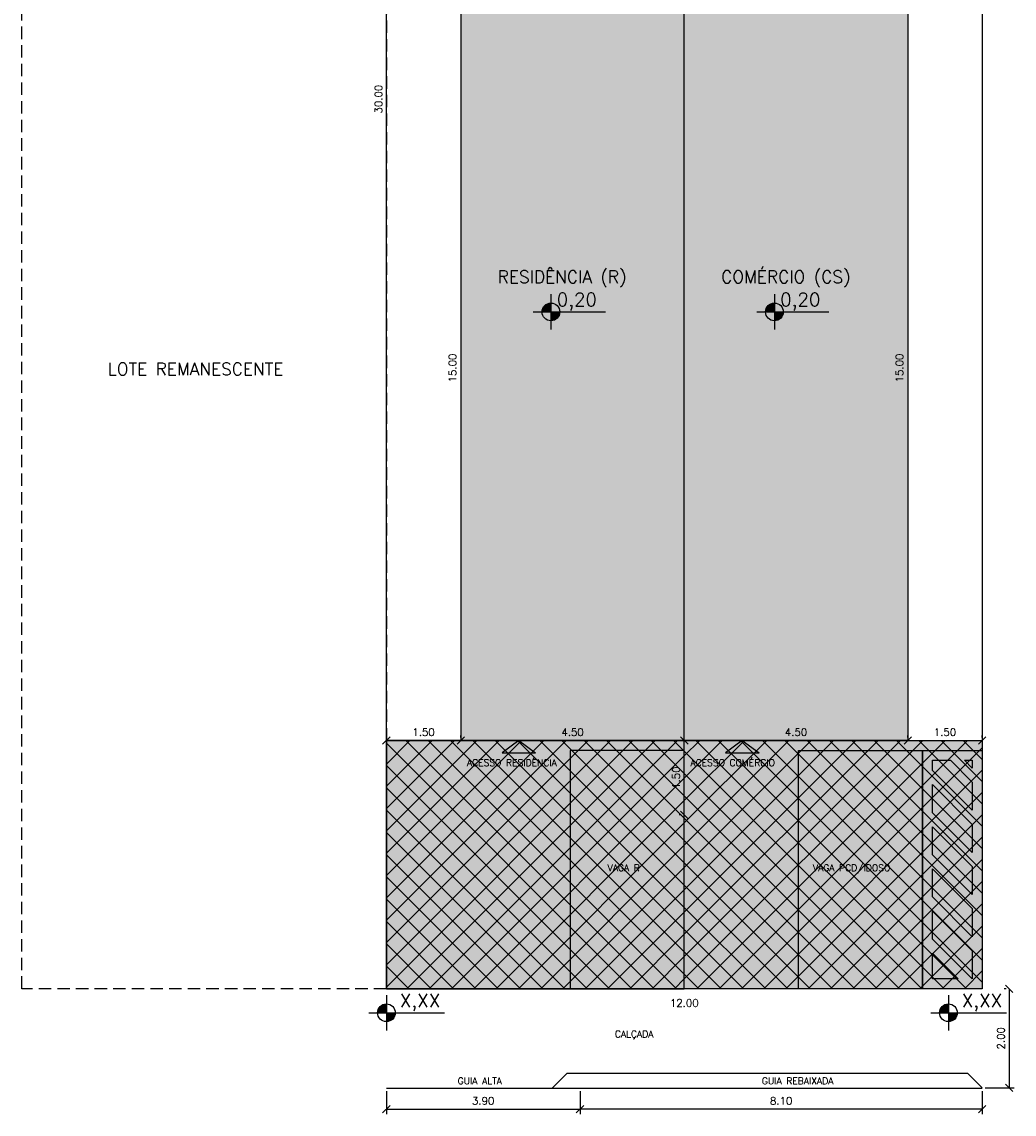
# Model space of a CAD drawing. Header units: millimetres. Extents: x -111 to 66, y -121 to 191.
# Tile 41 of 43: x -32 to -12, y 143 to 165. Entities that reach past the tile are written whole.
import ezdxf

# ---------------------------------------------------------------- set-up
doc = ezdxf.new("R2010")
doc.units = ezdxf.units.MM
doc.linetypes.add('DASHED2', pattern=[0.375, 0.25, -0.125])
for name, color, linetype in [('1', 1, 'Continuous'), ('Cotas', 1, 'Continuous'), ('Hachura', 151, 'Continuous'), ('HATCH', 2, 'Continuous'), ('Parede cortada', 5, 'Continuous'), ('Terreno', 6, 'Continuous'), ('Texto', 1, 'Continuous'), ('Vagas', 2, 'Continuous')]:
    doc.layers.add(name, color=color, linetype=linetype)
doc.styles.add('ROMANS', font='romans')
doc.dimstyles.new('INTERNA', dxfattribs={"dimtxt": 0.15, "dimasz": 0.15, "dimexe": 0.1, "dimexo": 0.06, "dimgap": 0.09, "dimtad": 1, "dimzin": 0, "dimdsep": 46, "dimtxsty": 'ROMANS', "dimblk1": 'OBLIQUE', "dimblk2": 'OBLIQUE', "dimsah": 1, "dimcen": 0.09, "dimse1": 1, "dimsd1": 1, "dimclrd": 256, "dimclre": 256, "dimadec": 0, "dimazin": 0, "dimtfac": 0.666667, "dimtofl": 0, "dimtmove": 2, "dimatfit": 3, "dimldrblk": 'OBLIQUE', "dimfxl": 1, "dimtolj": 1, "dimtzin": 0, "dimarcsym": 0})
pattern_1 = [(45, (-211.66154, 38.91484), (-0.2245064, 0.2245064), []), (135, (-211.66154, 38.91484), (-0.2245064, -0.2245064), [])]

# ---------------------------------------------------------------- blocks, each defined once
blk = doc.blocks.new('ELTARGET')
for p, q in [((0, 0.119), (0, -0.119)), ((-0.119, 0), (0.119, 0))]:
    blk.add_line(p, q)
at = {"const_width": 0.0198}
for points in [[(0, 0.0496, 0.414214), (-0.0496, 0, 0.414214)], [(0, -0.0496, 0.414214), (0.0496, 0, 0.414214)]]:
    blk.add_lwpolyline(points, format="xyb", dxfattribs=at)
blk.add_circle((0, 0), 0.0595)
for points in [[(-0.0398, 0), (0, 0), (-0.0397, 0.005), (-0.0001, 0.0395)], [(-0.0395, 0.005), (-0.0002, 0.0393), (-0.0395, 0.0083), (-0.0052, 0.0399)], [(-0.0395, 0.0083), (-0.0052, 0.0399), (-0.0375, 0.0141), (-0.0101, 0.0388)], [(-0.0375, 0.0141), (-0.0101, 0.0388), (-0.0335, 0.0217), (-0.0177, 0.0359)], [(-0.0335, 0.0217), (-0.0177, 0.0359), (-0.0272, 0.0297), (-0.0196, 0.035)], [(0.0398, 0), (0, 0), (0.0397, -0.005), (0.0001, -0.0395)], [(0.0395, -0.005), (0.0002, -0.0393), (0.0395, -0.0083), (0.0052, -0.0399)], [(0.0395, -0.0083), (0.0052, -0.0399), (0.0375, -0.0141), (0.0101, -0.0388)], [(0.0375, -0.0141), (0.0101, -0.0388), (0.0335, -0.0217), (0.0177, -0.0359)], [(0.0335, -0.0217), (0.0177, -0.0359), (0.0272, -0.0297), (0.0196, -0.035)]]:
    blk.add_solid(points)
blk = doc.blocks.new('*D47')
at = {"layer": 'Defpoints', "color": 0}
for p in [(-24.633, 145.031), (-12.633, 145.031), (-12.633, 144.633)]:
    blk.add_point(p, dxfattribs=at)
at = {"layer": 'Cotas', "color": 0, "insert": (-18.633, 144.799), "char_height": 0.15, "attachment_point": 5, "style": 'ROMANS'}
blk.add_mtext('\\A1;12.00', dxfattribs=at)
blk = doc.blocks.new('_OBLIQUE')
at = {"color": 0, "linetype": 'ByBlock'}
blk.add_line((-0.5, -0.5), (0.5, 0.5), dxfattribs=at)
blk = doc.blocks.new('*D48')
at = {"layer": 'Defpoints', "color": 0}
for p in [(-25.212, 175.501), (-24.816, 175.501), (-25.212, 145.501)]:
    blk.add_point(p, dxfattribs=at)
at = {"layer": 'Cotas', "color": 0, "insert": (-24.792, 163.001), "char_height": 0.15, "attachment_point": 5, "rotation": 90, "style": 'ROMANS'}
blk.add_mtext('\\A1;30.00', dxfattribs=at)
blk = doc.blocks.new('*D49')
at = {"layer": 'Cotas', "lineweight": -2}
for p, q in [((-24.633, 143.026), (-24.633, 142.561)), ((-20.733, 143.026), (-20.733, 142.561)), ((-24.633, 142.661), (-20.733, 142.661))]:
    blk.add_line(p, q, dxfattribs=at)
at = {"layer": 'Defpoints', "color": 0}
for p in [(-24.633, 143.086), (-20.733, 143.086), (-20.733, 142.661)]:
    blk.add_point(p, dxfattribs=at)
at = {"layer": 'Cotas', "lineweight": -2, "xscale": 0.15, "yscale": 0.15, "zscale": 0.15, "rotation": 180}
blk.add_blockref('_OBLIQUE', (-24.633, 142.661), dxfattribs=at)
at = {"layer": 'Cotas', "lineweight": -2, "xscale": 0.15, "yscale": 0.15, "zscale": 0.15}
blk.add_blockref('_OBLIQUE', (-20.733, 142.661), dxfattribs=at)
at = {"layer": 'Cotas', "color": 1, "insert": (-22.683, 142.827), "char_height": 0.15, "attachment_point": 5, "style": 'ROMANS'}
blk.add_mtext('\\A1;3.90', dxfattribs=at)
blk = doc.blocks.new('*D50')
at = {"layer": 'Cotas', "lineweight": -2}
for p, q in [((-12.15, 145.086), (-12.19, 145.086)), ((-12.09, 145.086), (-12.09, 143.09)), ((-12.575, 143.09), (-11.99, 143.09))]:
    blk.add_line(p, q, dxfattribs=at)
at = {"layer": 'Defpoints', "color": 0}
for p in [(-12.09, 145.086), (-12.635, 143.09), (-12.09, 143.09)]:
    blk.add_point(p, dxfattribs=at)
at = {"layer": 'Cotas', "lineweight": -2, "xscale": 0.15, "yscale": 0.15, "zscale": 0.15}
for p, rotation in [((-12.09, 145.086), 90), ((-12.09, 143.09), 270)]:
    blk.add_blockref('_OBLIQUE', p, dxfattribs=dict(at, rotation=rotation))
at = {"layer": 'Cotas', "color": 1, "insert": (-12.256, 144.088), "char_height": 0.15, "attachment_point": 5, "rotation": 90, "style": 'ROMANS'}
blk.add_mtext('\\A1;2.00', dxfattribs=at)
blk = doc.blocks.new('*D51')
at = {"layer": 'Cotas', "lineweight": -2}
for p, q in [((-20.733, 143.026), (-20.733, 142.561)), ((-12.633, 143.026), (-12.633, 142.561)), ((-12.633, 142.661), (-20.733, 142.661))]:
    blk.add_line(p, q, dxfattribs=at)
at = {"layer": 'Defpoints', "color": 0}
for p in [(-20.733, 143.086), (-12.633, 143.086), (-20.733, 142.661)]:
    blk.add_point(p, dxfattribs=at)
at = {"layer": 'Cotas', "lineweight": -2, "xscale": 0.15, "yscale": 0.15, "zscale": 0.15, "rotation": 180}
blk.add_blockref('_OBLIQUE', (-20.733, 142.661), dxfattribs=at)
at = {"layer": 'Cotas', "lineweight": -2, "xscale": 0.15, "yscale": 0.15, "zscale": 0.15}
blk.add_blockref('_OBLIQUE', (-12.633, 142.661), dxfattribs=at)
at = {"layer": 'Cotas', "color": 1, "insert": (-16.683, 142.827), "char_height": 0.15, "attachment_point": 5, "style": 'ROMANS'}
blk.add_mtext('\\A1;8.10', dxfattribs=at)
blk = doc.blocks.new('ZEBRADO')
at = {"layer": '1', "color": 253}
blk.add_lwpolyline([(662.399, -117.004), (663.599, -117.004), (663.599, -112.204), (662.399, -112.204)], close=True, dxfattribs=at)
for points in [[(662.758, -112.404), (662.599, -112.404), (662.599, -112.563)], [(663.399, -112.611), (663.399, -112.404), (663.04, -112.404)], [(662.599, -112.846), (662.599, -113.411)], [(663.399, -113.46), (663.399, -112.894)], [(662.599, -113.694), (662.599, -114.26)], [(663.399, -114.309), (663.399, -113.743)], [(662.599, -114.543), (662.599, -115.109)], [(663.399, -115.157), (663.399, -114.591)], [(662.599, -115.391), (662.599, -115.957)], [(663.399, -116.006), (663.399, -115.44)], [(662.599, -116.24), (662.599, -116.804)], [(662.883, -116.804), (663.399, -116.804), (663.399, -116.288)]]:
    blk.add_lwpolyline(points, dxfattribs=at)
at = {"layer": 'Cotas', "color": 253}
for p, q in [((662.599, -112.846), (663.04, -112.404)), ((662.599, -112.563), (662.758, -112.404)), ((662.599, -113.411), (663.399, -112.611)), ((662.599, -113.694), (663.399, -112.894)), ((662.599, -114.26), (663.399, -113.46)), ((662.599, -114.543), (663.399, -113.743)), ((662.599, -115.109), (663.399, -114.309)), ((662.599, -115.391), (663.399, -114.591)), ((662.599, -115.957), (663.399, -115.157)), ((662.599, -116.24), (663.399, -115.44)), ((662.601, -116.804), (663.399, -116.006)), ((662.883, -116.804), (663.399, -116.288))]:
    blk.add_line(p, q, dxfattribs=at)
blk = doc.blocks.new('*D52')
at = {"layer": 'Cotas', "lineweight": -2}
for p, q in [((-24.632, 150.146), (-24.632, 150.186)), ((-24.632, 150.086), (-23.133, 150.086)), ((-23.133, 150.146), (-23.133, 150.186))]:
    blk.add_line(p, q, dxfattribs=at)
at = {"layer": 'Defpoints', "color": 0}
for p in [(-24.632, 150.086), (-23.133, 150.086), (-23.133, 150.086)]:
    blk.add_point(p, dxfattribs=at)
at = {"layer": 'Cotas', "lineweight": -2, "xscale": 0.15, "yscale": 0.15, "zscale": 0.15, "rotation": 180}
blk.add_blockref('_OBLIQUE', (-24.632, 150.086), dxfattribs=at)
at = {"layer": 'Cotas', "lineweight": -2, "xscale": 0.15, "yscale": 0.15, "zscale": 0.15}
blk.add_blockref('_OBLIQUE', (-23.133, 150.086), dxfattribs=at)
at = {"layer": 'Cotas', "color": 0, "insert": (-23.883, 150.252), "char_height": 0.15, "attachment_point": 5, "style": 'ROMANS'}
blk.add_mtext('\\A1;1.50', dxfattribs=at)
blk = doc.blocks.new('*D53')
at = {"layer": 'Cotas', "lineweight": -2}
for p, q in [((-14.132, 150.146), (-14.132, 150.186)), ((-14.132, 150.086), (-12.633, 150.086)), ((-12.633, 150.146), (-12.633, 150.186))]:
    blk.add_line(p, q, dxfattribs=at)
at = {"layer": 'Defpoints', "color": 0}
for p in [(-14.132, 150.086), (-12.633, 150.086), (-12.633, 150.086)]:
    blk.add_point(p, dxfattribs=at)
at = {"layer": 'Cotas', "lineweight": -2, "xscale": 0.15, "yscale": 0.15, "zscale": 0.15, "rotation": 180}
blk.add_blockref('_OBLIQUE', (-14.132, 150.086), dxfattribs=at)
at = {"layer": 'Cotas', "lineweight": -2, "xscale": 0.15, "yscale": 0.15, "zscale": 0.15}
blk.add_blockref('_OBLIQUE', (-12.633, 150.086), dxfattribs=at)
at = {"layer": 'Cotas', "color": 0, "insert": (-13.383, 150.252), "char_height": 0.15, "attachment_point": 5, "style": 'ROMANS'}
blk.add_mtext('\\A1;1.50', dxfattribs=at)
blk = doc.blocks.new('*D58')
at = {"layer": 'Defpoints', "color": 0}
for p in [(-23.133, 150.086), (-18.633, 150.086), (-18.633, 150.086)]:
    blk.add_point(p, dxfattribs=at)
at = {"layer": 'Cotas', "color": 0, "insert": (-20.883, 150.252), "char_height": 0.15, "attachment_point": 5, "style": 'ROMANS'}
blk.add_mtext('\\A1;4.50', dxfattribs=at)
blk = doc.blocks.new('*D59')
at = {"layer": 'Defpoints', "color": 0}
for p in [(-18.633, 150.086), (-14.133, 150.086), (-14.133, 150.086)]:
    blk.add_point(p, dxfattribs=at)
at = {"layer": 'Cotas', "color": 0, "insert": (-16.383, 150.252), "char_height": 0.15, "attachment_point": 5, "style": 'ROMANS'}
blk.add_mtext('\\A1;4.50', dxfattribs=at)
blk = doc.blocks.new('*D63')
at = {"layer": 'Defpoints', "color": 0}
for p in [(-14.133, 165.086), (-14.133, 165.086), (-14.133, 150.086)]:
    blk.add_point(p, dxfattribs=at)
at = {"layer": 'Cotas', "color": 0, "insert": (-14.299, 157.586), "char_height": 0.15, "attachment_point": 5, "rotation": 90, "style": 'ROMANS'}
blk.add_mtext('\\A1;15.00', dxfattribs=at)
blk = doc.blocks.new('*D65')
at = {"layer": 'Defpoints', "color": 0}
for p in [(-18.633, 150.086), (-18.633, 150.086), (-14.133, 150.086)]:
    blk.add_point(p, dxfattribs=at)
at = {"layer": 'Cotas', "color": 0, "insert": (-16.383, 150.252), "char_height": 0.15, "attachment_point": 5, "style": 'ROMANS'}
blk.add_mtext('\\A1;4.50', dxfattribs=at)
blk = doc.blocks.new('*D68')
at = {"layer": 'Cotas', "lineweight": -2}
for p, q in [((-18.693, 150.086), (-18.733, 150.086)), ((-18.633, 148.586), (-18.633, 150.086)), ((-18.693, 148.586), (-18.733, 148.586))]:
    blk.add_line(p, q, dxfattribs=at)
at = {"layer": 'Defpoints', "color": 0}
for p in [(-18.633, 150.086), (-18.633, 150.086), (-18.633, 148.586)]:
    blk.add_point(p, dxfattribs=at)
at = {"layer": 'Cotas', "lineweight": -2, "xscale": 0.15, "yscale": 0.15, "zscale": 0.15}
for p, rotation in [((-18.633, 150.086), 90), ((-18.633, 148.586), 270)]:
    blk.add_blockref('_OBLIQUE', p, dxfattribs=dict(at, rotation=rotation))
at = {"layer": 'Cotas', "color": 1, "insert": (-18.799, 149.336), "char_height": 0.15, "attachment_point": 5, "rotation": 90, "style": 'ROMANS'}
blk.add_mtext('\\A1;1.50', dxfattribs=at)
blk = doc.blocks.new('*D72')
at = {"layer": 'Defpoints', "color": 0}
for p in [(-23.133, 165.086), (-23.133, 165.086), (-23.133, 150.086)]:
    blk.add_point(p, dxfattribs=at)
at = {"layer": 'Cotas', "color": 0, "insert": (-23.299, 157.586), "char_height": 0.15, "attachment_point": 5, "rotation": 90, "style": 'ROMANS'}
blk.add_mtext('\\A1;15.00', dxfattribs=at)

msp = doc.modelspace()

# ---------------------------------------------------------------- hatches: boundary and pattern name
at = {"layer": 'Hachura'}
h = msp.add_hatch(dxfattribs=at)
h.set_pattern_fill('NET', color=1, scale=0.1, angle=45)
h.set_pattern_definition(pattern_1)
h.paths.add_polyline_path([(-23.1329, 150.0864), (-18.6329, 150.0864), (-18.6329, 145.0864), (-24.6329, 145.0864), (-24.6329, 150.0864)])
h = msp.add_hatch(dxfattribs=at)
h.set_pattern_fill('NET', color=1, scale=0.1, angle=45)
h.set_pattern_definition(pattern_1)
h.paths.add_polyline_path([(-18.6329, 150.0864), (-14.1329, 150.0864), (-12.6329, 150.0864), (-12.6329, 145.0864), (-18.6329, 145.0864)])
at = {"layer": 'HATCH'}
h = msp.add_hatch(color=142, dxfattribs=at)
h.dxf.hatch_style = 1
h.paths.add_polyline_path([(-23.1329, 165.0864), (-18.6329, 165.0864), (-18.6329, 150.0864), (-23.1329, 150.0864)])
h = msp.add_hatch(color=252, dxfattribs=at)
h.dxf.hatch_style = 1
h.paths.add_polyline_path([(-18.6329, 165.0864), (-14.1329, 165.0864), (-14.1329, 150.0864), (-18.6329, 150.0864)])
h = msp.add_hatch(color=151, dxfattribs=at)
h.dxf.hatch_style = 1
h.paths.add_polyline_path([(-23.1329, 150.0864), (-18.6329, 150.0864), (-18.6329, 145.0864), (-24.6329, 145.0864), (-24.6329, 150.0864)])
h = msp.add_hatch(color=254, dxfattribs=at)
h.dxf.hatch_style = 1
h.paths.add_polyline_path([(-18.6329, 150.0864), (-14.1329, 150.0864), (-12.6329, 150.0864), (-12.6329, 145.0864), (-18.6329, 145.0864)])

# ---------------------------------------------------------------- linework, layer by layer
at = {"layer": '1'}
for p, q in [((-21.2945, 143.0864), (-20.9945, 143.3864)), ((-20.9945, 143.3864), (-12.9306, 143.3864)), ((-12.6345, 143.0904), (-12.9306, 143.3864)), ((-24.6329, 143.0864), (-12.6329, 143.0864))]:
    msp.add_line(p, q, dxfattribs=at)
for points in [[(-24.4524, 144.6019), (-23.4617, 144.6019)], [(-13.1358, 144.6019), (-12.1451, 144.6019)]]:
    msp.add_lwpolyline(points, dxfattribs=at)
at = {"layer": 'Parede cortada'}
for points in [[(-18.6329, 165.0864), (-23.1329, 165.0864), (-23.1329, 150.0864), (-18.6329, 150.0864)], [(-18.6329, 165.0864), (-14.1329, 165.0864), (-14.1329, 150.0864), (-18.6329, 150.0864)], [(-18.6329, 150.0864), (-24.6329, 150.0864), (-24.6329, 145.0864), (-18.6329, 145.0864)], [(-18.6329, 150.0864), (-12.6329, 150.0864), (-12.6329, 145.0864), (-18.6329, 145.0864)]]:
    msp.add_lwpolyline(points, close=True, dxfattribs=at)
at = {"layer": 'Terreno', "color": 1, "linetype": 'DASHED2'}
msp.add_lwpolyline([(-31.973, 145.0864), (-31.973, 175.0864), (-24.6329, 175.0864), (-24.6329, 145.0864)], close=True, dxfattribs=at)
at = {"layer": 'Terreno'}
msp.add_lwpolyline([(-24.6329, 145.0864), (-24.6329, 175.0864), (-12.6329, 175.0864), (-12.6329, 145.0864)], close=True, dxfattribs=at)
at = {"layer": 'Texto'}
for p, q in [((-21.9652, 150.0864), (-22.3025, 149.8381)), ((-21.9652, 150.0864), (-21.628, 149.8381)), ((-17.4652, 150.0864), (-17.8025, 149.8381)), ((-17.4652, 150.0864), (-17.128, 149.8381)), ((-22.3025, 149.8381), (-21.628, 149.8381)), ((-17.8025, 149.8381), (-17.128, 149.8381))]:
    msp.add_line(p, q, dxfattribs=at)
for points in [[(-21.3185, 158.716), (-20.2189, 158.716)], [(-16.8185, 158.716), (-15.7189, 158.716)]]:
    msp.add_lwpolyline(points, dxfattribs=at)
at = {"layer": 'Vagas'}
for points in [[(-20.9329, 145.0864), (-18.6329, 145.0864), (-18.6329, 149.8864), (-20.9329, 149.8864)], [(-13.8329, 145.0864), (-16.3329, 145.0864), (-16.3329, 149.8864), (-13.8329, 149.8864)]]:
    msp.add_lwpolyline(points, close=True, dxfattribs=at)

# ---------------------------------------------------------------- block references
at = {"layer": '1', "xscale": 3, "yscale": 3, "zscale": 3}
for p in [(-24.6309, 144.6019), (-13.3143, 144.6019)]:
    msp.add_blockref('ELTARGET', p, dxfattribs=at)
at = {"layer": 'Texto', "xscale": 3, "yscale": 3, "zscale": 3}
for p in [(-21.3183, 158.716), (-16.8183, 158.716)]:
    msp.add_blockref('ELTARGET', p, dxfattribs=at)
at = {"layer": 'Vagas', "xscale": -1}
msp.add_blockref('ZEBRADO', (649.7662, 262.0908), dxfattribs=at)

# ---------------------------------------------------------------- texts
at = {"layer": '1', "style": 'ROMANS'}
for s, height, p in [('X,XX', 0.27, (-24.36, 144.715)), ('X,XX', 0.27, (-13.0434, 144.715)), ('GUIA ALTA', 0.135, (-23.1965, 143.1617)), ('GUIA REBAIXADA', 0.135, (-17.0715, 143.1617))]:
    msp.add_text(s, height=height, dxfattribs=at).set_placement(p)
at = {"layer": 'Texto', "style": 'ROMANS'}
for s, height, p in [('RESIDÊNCIA (R) ', 0.25, (-22.3899, 159.2971)), ('COMÉRCIO (CS) ', 0.25, (-17.8899, 159.2971)), ('0,20', 0.27, (-21.2016, 158.8292)), ('0,20', 0.27, (-16.7016, 158.8292)), ('LOTE REMANESCENTE', 0.25, (-30.2427, 157.4408)), ('ACESSO RESIDÊNCIA', 0.135, (-23.0097, 149.5708)), ('ACESSO COMÉRCIO', 0.135, (-18.5097, 149.5708)), ('CALÇADA', 0.135, (-20.0308, 144.1069))]:
    msp.add_text(s, height=height, dxfattribs=at).set_placement(p)
at = {"layer": 'Vagas', "style": 'ROMANS'}
for s, p in [('VAGA PCD/IDOSO', (-16.0417, 147.4528)), ('VAGA R', (-20.1763, 147.4528))]:
    msp.add_text(s, height=0.135, dxfattribs=at).set_placement(p)

# ---------------------------------------------------------------- dimensions: what is measured, and where the dimension line sits
at = {"layer": 'Cotas'}
dim = msp.add_linear_dim(base=(-24.8163, 175.5013), p1=(-25.2122, 145.5013), p2=(-25.2122, 175.5013), angle=90, dimstyle='INTERNA', override={"dimscale": 1, "dimse2": 1, "dimsd2": 1}, dxfattribs=at)
dim.commit()
dim.dimension.update_dxf_attribs({"geometry": '*D48', "text_midpoint": (-24.7919, 163.0013), "dimtype": 160})
for base, p1, p2, angle, override, picture, middle in [((-23.1328, 165.0864), (-23.1329, 150.0864), (-23.1329, 165.0864), 90, {"dimscale": 1, "dimse2": 1, "dimsd2": 1}, '*D72', (-23.2988, 157.5864)), ((-14.1328, 165.0864), (-14.1329, 150.0864), (-14.1329, 165.0864), 90, {"dimscale": 1, "dimse2": 1, "dimsd2": 1}, '*D63', (-14.2988, 157.5864)), ((-18.6329, 150.0864), (-14.1329, 150.0864), (-18.6329, 150.0864), 180, {"dimscale": 1, "dimlfac": 1, "dimtxsty": 'ROMANS', "dimse2": 1, "dimsd2": 1, "dimtolj": 1}, '*D65', (-16.3829, 150.2524)), ((-18.6329, 150.0864), (-18.6329, 148.5864), (-18.6329, 150.0864), 90, {"dimscale": 1, "dimlfac": 1, "dimtxsty": 'ROMANS', "dimse1": 0, "dimsd1": 0, "dimclrt": 1, "dimtolj": 1}, '*D68', (-18.7988, 149.3364))]:
    dim = msp.add_linear_dim(base=base, p1=p1, p2=p2, angle=angle, dimstyle='INTERNA', override=override, dxfattribs=at)
    dim.commit()
    dim.dimension.update_dxf_attribs({"geometry": picture, "text_midpoint": middle})
for base, p1, p2, override, picture, middle in [((-23.1329, 150.0864), (-24.6324, 150.0864), (-23.1329, 150.0864), {"dimscale": 1, "dimse1": 0, "dimsd1": 0}, '*D52', (-23.8826, 150.2524)), ((-18.6329, 150.0864), (-23.1329, 150.0864), (-18.6329, 150.0864), {"dimscale": 1, "dimlfac": 1, "dimtxsty": 'ROMANS', "dimse2": 1, "dimsd2": 1, "dimtolj": 1}, '*D58', (-20.8829, 150.2524)), ((-14.1329, 150.0864), (-18.6329, 150.0864), (-14.1329, 150.0864), {"dimscale": 1, "dimlfac": 1, "dimtxsty": 'ROMANS', "dimse2": 1, "dimsd2": 1, "dimtolj": 1}, '*D59', (-16.3829, 150.2524)), ((-12.6329, 150.0864), (-14.1324, 150.0864), (-12.6329, 150.0864), {"dimscale": 1, "dimse1": 0, "dimsd1": 0}, '*D53', (-13.3826, 150.2524)), ((-12.6329, 144.6331), (-24.6329, 145.0315), (-12.6329, 145.0315), {"dimscale": 1, "dimse2": 1, "dimsd2": 1}, '*D47', (-18.6329, 144.7991))]:
    dim = msp.add_linear_dim(base=base, p1=p1, p2=p2, dimstyle='INTERNA', override=override, dxfattribs=at)
    dim.commit()
    dim.dimension.update_dxf_attribs({"geometry": picture, "text_midpoint": middle})
at = {"layer": 'Cotas', "color": 65}
dim = msp.add_linear_dim(base=(-12.0903, 143.0904), p1=(-12.0903, 145.0864), p2=(-12.6345, 143.0904), angle=90, dimstyle='INTERNA', override={"dimscale": 1, "dimse1": 0, "dimsd1": 0, "dimclrt": 1}, dxfattribs=at)
dim.commit()
dim.dimension.update_dxf_attribs({"geometry": '*D50', "text_midpoint": (-12.2563, 144.0884)})
for p1, picture, middle in [((-24.6329, 143.0864), '*D49', (-22.6829, 142.8267)), ((-12.6329, 143.0864), '*D51', (-16.6829, 142.8267))]:
    dim = msp.add_linear_dim(base=(-20.7329, 142.6607), p1=p1, p2=(-20.7329, 143.0864), dimstyle='INTERNA', override={"dimscale": 1, "dimse1": 0, "dimsd1": 0, "dimclrt": 1}, dxfattribs=at)
    dim.commit()
    dim.dimension.update_dxf_attribs({"geometry": picture, "text_midpoint": middle})

doc.saveas('drawing.dxf')
